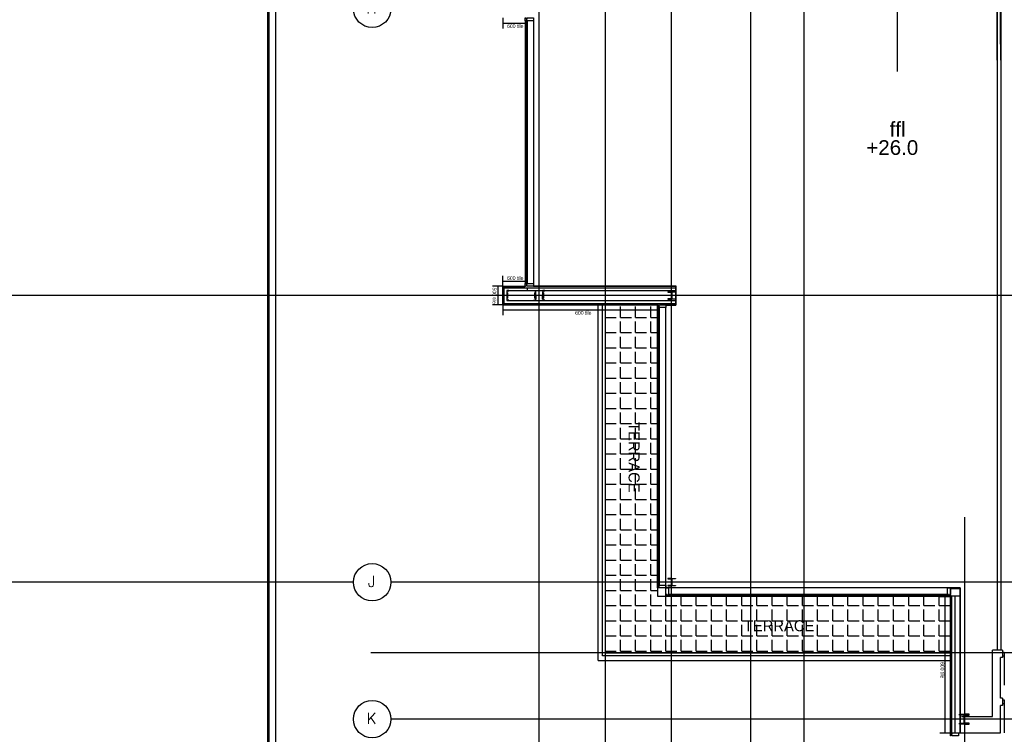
# Model space of a CAD drawing. Header units: millimetres. Extents: x -312551 to 250764, y -35891 to 59426.
# Tile 28 of 256: x -275351 to -248579, y -22528 to -3087. Entities that reach past the tile are written whole.
import ezdxf
from ezdxf.enums import TextEntityAlignment as Align

# ---------------------------------------------------------------- set-up
doc = ezdxf.new("R2010")
doc.units = ezdxf.units.MM
doc.header["$LTSCALE"] = 2.5
doc.layers.add('NF-BUBBLE', color=3, linetype='Continuous')
doc.layers.add('NF-Steel columns', color=6, linetype='Continuous')
doc.styles.add('PAQ0135XPST$0$TITLE', font='swissl.ttf')
doc.styles.add('ROMANS', font='romans.shx', dxfattribs={"width": 0.8})

# ---------------------------------------------------------------- blocks, each defined once
blk = doc.blocks.new('254')
at = {"layer": 'NF-Steel columns', "color": 2, "linetype": 'Continuous'}
for points in [[(4507, -25241), (4378, -25241), (4378, -25220), (4488, -25220, 0.414214), (4501, -25208), (4501, -25007, 0.414214), (4488, -24995), (4378, -24995), (4378, -24974), (4507, -24974)], [(4507, -25241), (4637, -25241), (4637, -25220), (4527, -25220, -0.414214), (4514, -25208), (4514, -25007, -0.414214), (4527, -24995), (4637, -24995), (4637, -24974), (4507, -24974)]]:
    blk.add_lwpolyline(points, format="xyb", dxfattribs=at)
blk = doc.blocks.new('BUBBLEGRID')
at = {"layer": 'NF-BUBBLE'}
blk.add_circle((-678, 0), 678, dxfattribs=at)
at = {"layer": 'NF-BUBBLE', "color": 1, "style": 'ROMANS'}
blk.add_attdef('888', text='', height=400, dxfattribs=at).set_placement((-698, -173), align=Align.CENTER)

msp = doc.modelspace()

# ---------------------------------------------------------------- hatches: boundary and pattern name
h = msp.add_hatch()
h.set_pattern_fill('ANGLE', color=8, scale=1500, style=0)
h.set_pattern_definition([(0, (-2467130.05, -4242199.36), (0, 412.5), [300, -112.5]), (90, (-2467130.05, -4242199.36), (-412.5, 3e-14), [300, -112.5])])
h.paths.add_polyline_path([(-259425.5, -10840.5), (-258005.5, -10840.5), (-258005.5, -18770.5), (-250045.6, -18770.5), (-250045.6, -20315.5), (-259425.5, -20315.5)])

# ---------------------------------------------------------------- linework, layer by layer
at = {"color": 8}
for p, q in [((-268600.5, -27784), (-268600.5, 58409.3)), ((-268565.5, -27784), (-268565.5, 58409.3)), ((-268390.5, -27784), (-268390.5, 58409.3)), ((-261225.5, -27784), (-261225.5, 58409.3)), ((-254025.5, -27784), (-254025.5, 58409.3)), ((-255475.1, -27784), (-255475.1, 46303.6)), ((-257625.5, -27784), (-257625.5, 32585.1)), ((-259425.5, -27784), (-259425.5, 21323.1)), ((-248685.8, -3750.4), (-248685.8, 7979.8)), ((-251486.2, -4498.1), (-251486.2, 6990.4)), ((-248770.8, -4190.5), (-248770.8, 3809.5)), ((-248670.8, -4190.5), (-248670.8, 3809.5)), ((-248770.8, -2840.5), (-248770.8, -20240.5)), ((-248670.8, -2840.5), (-248670.8, -20240.5)), ((-262218.5, -3040.5), (-262218.5, -3324)), ((-262218.5, -3180.3), (-261605.5, -3180.3)), ((-261605.5, -3115.5), (-261605.5, -10265.5)), ((-261580.5, -3115.5), (-261580.5, -10265.5)), ((-261580.5, -3115.5), (-261580.5, -10265.5)), ((-261555.5, -3115.5), (-261555.5, -10265.5)), ((-261555.5, -3115.5), (-261555.5, -10265.5)), ((-261380.5, -3040.5), (-261380.5, -10265.5)), ((-261380.5, -3040.5), (-261380.5, -10265.5)), ((-262218.5, -10340.5), (-262218.5, -10057)), ((-262210.5, -10340.5), (-262498, -10340.5)), ((-262354.3, -10340.5), (-262354.3, -10840.5)), ((-262218.5, -10200.8), (-261605.5, -10200.8)), ((-262218.5, -10836.5), (-262218.5, -10344.5)), ((-262203.5, -10359.5), (-262218.5, -10344.5)), ((-262210.5, -10340.5), (-261618.5, -10340.5)), ((-262195.5, -10355.5), (-262210.5, -10340.5)), ((-262203.5, -10821.5), (-262203.5, -10359.5)), ((-262195.5, -10355.5), (-261618.5, -10355.5)), ((-262181.5, -10377.5), (-257523.9, -10377.5)), ((-262181.5, -10803.5), (-262181.5, -10377.5)), ((-262181.5, -10377.5), (-261550.5, -10377.5)), ((-261618.5, -10340.5), (-261618.5, -10355.5)), ((-261618.5, -10340.5), (-261618.5, -10355.5)), ((-261618.5, -10340.5), (-261618.5, -10355.5)), ((-261618.5, -10340.5), (-261618.5, -10355.5)), ((-261550.5, -10377.5), (-261550.5, -10457.5)), ((-261380.5, -10325.5), (-257508.9, -10325.5)), ((-261380.5, -10340.5), (-257523.9, -10340.5)), ((-257523.9, -10340.5), (-257523.9, -10840.5)), ((-257508.9, -10325.5), (-257508.9, -10855.5)), ((-231058.6, -10590.5), (-311086.5, -10590.5)), ((-262101.5, -10457.5), (-262101.5, -10723.5)), ((-262051.5, -10457.5), (-261408.9, -10457.5)), ((-262041.5, -10457.5), (-257523.9, -10457.5)), ((-262210.5, -10840.5), (-262498, -10840.5)), ((-262203.5, -10821.5), (-262218.5, -10836.5)), ((-262218.5, -10840.5), (-262218.5, -11124)), ((-262195.5, -10825.5), (-262210.5, -10840.5)), ((-262210.5, -10840.5), (-261618.5, -10840.5)), ((-262195.5, -10825.5), (-261618.5, -10825.5)), ((-262181.5, -10803.5), (-257523.9, -10803.5)), ((-262051.5, -10723.5), (-257523.9, -10723.5)), ((-261618.5, -10840.5), (-261618.5, -10825.5)), ((-259625.5, -20515.5), (-259625.5, -10840.5)), ((-259500.5, -20390.5), (-259500.5, -10840.5)), ((-259425.5, -20315.5), (-259425.5, -10840.5)), ((-258018.5, -10840.5), (-258018.5, -11124)), ((-258005.5, -18470.5), (-258005.5, -10915.5)), ((-257980.5, -18470.5), (-257980.5, -10915.5)), ((-257955.5, -18470.5), (-257955.5, -10915.5)), ((-257780.5, -10840.5), (-257523.9, -10840.5)), ((-257780.5, -10855.5), (-257508.9, -10855.5)), ((-257780.5, -18770.5), (-257780.5, -10915.5)), ((-262218.5, -10980.3), (-258018.5, -10980.3)), ((-249665.6, -16623.8), (-249665.6, -31264.5)), ((-266274.5, -18390.5), (-311086.5, -18390.5)), ((-231058.6, -18390.5), (-265258.2, -18390.5)), ((-249779.1, -18545.5), (-258005.5, -18545.5)), ((-258005.5, -18545.5), (-258005.5, -18770.5)), ((-257780.5, -18545.5), (-258005.5, -18545.5)), ((-257780.5, -18770.5), (-257780.5, -18545.5)), ((-250120.6, -18720.5), (-257705.5, -18720.5)), ((-249791.6, -18560.5), (-250045.6, -18560.5)), ((-249779.1, -18545.5), (-249779.1, -22490.5)), ((-258005.5, -18770.5), (-257780.5, -18770.5)), ((-250120.6, -18745.5), (-257705.5, -18745.5)), ((-250045.6, -18770.5), (-257705.5, -18770.5)), ((-250329.1, -18780.5), (-250045.6, -18780.5)), ((-250189.4, -22490.5), (-250189.4, -18780.5)), ((-250008.6, -22490.5), (-250008.6, -18770.5)), ((-249928.6, -18770.5), (-249928.6, -22490.5)), ((-249791.6, -18770.5), (-249791.6, -22490.5)), ((-231058.6, -20315.5), (-265800.6, -20315.5)), ((-259425.5, -20315.5), (-250030.6, -20315.5)), ((-248900.8, -22040.5), (-248900.8, -20240.5)), ((-248632.2, -20240.5), (-248900.8, -20240.5)), ((-248632.9, -20290.5), (-248582.6, -20290.5)), ((-248632.2, -20240.5), (-248632.2, -20440.5)), ((-248582.6, -20290.5), (-248582.2, -20390.5)), ((-259625.5, -20515.5), (-250030.6, -20515.5)), ((-250030.6, -20390.5), (-259500.5, -20390.5)), ((-248684.9, -21540.5), (-248684.9, -20440.5)), ((-248632.2, -20440.5), (-248684.9, -20440.5)), ((-248632.2, -20390.7), (-248582.2, -20390.5)), ((-248582.2, -20390.5), (-248579.3, -21190.5)), ((-248632.2, -21540.5), (-248684.9, -21540.5)), ((-248632.6, -21590.7), (-248582.6, -21590.5)), ((-248632.2, -21540.5), (-248632.2, -21740.5)), ((-248582.6, -21590.5), (-248582.2, -21690.5)), ((-248684.9, -22490.5), (-248684.9, -21740.5)), ((-248632.2, -21740.5), (-248684.9, -21740.5)), ((-248632.2, -21690.7), (-248582.2, -21690.5)), ((-248582.2, -21690.5), (-248579.3, -22490.5)), ((-231058.6, -22115.5), (-265258.2, -22115.5)), ((-249745.6, -22040.5), (-248900.8, -22040.5)), ((-250329.1, -22490.5), (-250045.6, -22490.5)), ((-250045.6, -22490.5), (-248684.9, -22490.5))]:
    msp.add_line(p, q, dxfattribs=at)
for points in [[(-261580.5, -3040.5), (-261580.5, -3063), (-261555.5, -3063), (-261555.5, -3040.5), (-261380.5, -3040.5), (-261380.5, -3115.5), (-261555.5, -3115.5), (-261555.5, -3093), (-261580.5, -3093), (-261580.5, -3115.5), (-261605.5, -3115.5), (-261605.5, -3040.5), (-261580.5, -3040.5)], [(-261580.5, -10265.5), (-261580.5, -10288), (-261555.5, -10288), (-261555.5, -10265.5), (-261380.5, -10265.5), (-261380.5, -10340.5), (-261555.5, -10340.5), (-261555.5, -10318), (-261580.5, -10318), (-261580.5, -10340.5), (-261605.5, -10340.5), (-261605.5, -10265.5), (-261580.5, -10265.5)], [(-257980.5, -10840.5), (-257980.5, -10863), (-257955.5, -10863), (-257955.5, -10840.5), (-257780.5, -10840.5), (-257780.5, -10915.5), (-257955.5, -10915.5), (-257955.5, -10893), (-257980.5, -10893), (-257980.5, -10915.5), (-258005.5, -10915.5), (-258005.5, -10840.5), (-257980.5, -10840.5)], [(-257980.5, -18470.5), (-257980.5, -18493), (-257955.5, -18493), (-257955.5, -18470.5), (-257780.5, -18470.5), (-257780.5, -18545.5), (-257955.5, -18545.5), (-257955.5, -18523), (-257980.5, -18523), (-257980.5, -18545.5), (-258005.5, -18545.5), (-258005.5, -18470.5), (-257980.5, -18470.5)], [(-257780.5, -18745.5), (-257758, -18745.5), (-257758, -18720.5), (-257780.5, -18720.5), (-257780.5, -18545.5), (-257705.5, -18545.5), (-257705.5, -18720.5), (-257728, -18720.5), (-257728, -18745.5), (-257705.5, -18745.5), (-257705.5, -18770.5), (-257780.5, -18770.5), (-257780.5, -18745.5)], [(-250120.6, -18745.5), (-250098.1, -18745.5), (-250098.1, -18720.5), (-250120.6, -18720.5), (-250120.6, -18545.5), (-250045.6, -18545.5), (-250045.6, -18720.5), (-250068.1, -18720.5), (-250068.1, -18745.5), (-250045.6, -18745.5), (-250045.6, -18770.5), (-250120.6, -18770.5), (-250120.6, -18745.5)], [(-250020.6, -22490.5), (-250020.6, -22513), (-249995.6, -22513), (-249995.6, -22490.5), (-249820.6, -22490.5), (-249820.6, -22565.5), (-249995.6, -22565.5), (-249995.6, -22543), (-250020.6, -22543), (-250020.6, -22565.5), (-250045.6, -22565.5), (-250045.6, -22490.5), (-250020.6, -22490.5)]]:
    msp.add_lwpolyline(points, dxfattribs=at)
for points in [[(-262051.5, -10467.5), (-262051.5, -10457.5), (-262101.5, -10457.5), (-262101.5, -10497.5), (-262086.5, -10517.5), (-262086.5, -10663.5), (-262101.5, -10683.5), (-262101.5, -10723.5), (-262051.5, -10723.5), (-262051.5, -10713.5), (-262053.5, -10713.5), (-262053.5, -10721.5), (-262099.5, -10721.5), (-262099.5, -10684.2), (-262084.5, -10664.2), (-262084.5, -10516.9), (-262099.5, -10496.9), (-262099.5, -10459.5), (-262053.5, -10459.5), (-262053.5, -10467.5)], [(-261377.1, -10467.5), (-261377.1, -10457.5), (-261327.1, -10457.5), (-261327.1, -10497.5), (-261342.1, -10517.5), (-261342.1, -10663.5), (-261327.1, -10683.5), (-261327.1, -10723.5), (-261377.1, -10723.5), (-261377.1, -10713.5), (-261375.1, -10713.5), (-261375.1, -10721.5), (-261329.1, -10721.5), (-261329.1, -10684.2), (-261344.1, -10664.2), (-261344.1, -10516.9), (-261329.1, -10496.9), (-261329.1, -10459.5), (-261375.1, -10459.5), (-261375.1, -10467.5)], [(-261073.9, -10467.5), (-261073.9, -10457.5), (-261123.9, -10457.5), (-261123.9, -10497.5), (-261108.9, -10517.5), (-261108.9, -10663.5), (-261123.9, -10683.5), (-261123.9, -10723.5), (-261073.9, -10723.5), (-261073.9, -10713.5), (-261075.9, -10713.5), (-261075.9, -10721.5), (-261121.9, -10721.5), (-261121.9, -10684.2), (-261106.9, -10664.2), (-261106.9, -10516.9), (-261121.9, -10496.9), (-261121.9, -10459.5), (-261075.9, -10459.5), (-261075.9, -10467.5)], [(-261610.5, -10840.5), (-261018.5, -10840.5), (-261018.5, -10825.5), (-261610.5, -10825.5)], [(-261010.5, -10840.5), (-260418.5, -10840.5), (-260418.5, -10825.5), (-261010.5, -10825.5)], [(-260410.5, -10840.5), (-259818.5, -10840.5), (-259818.5, -10825.5), (-260410.5, -10825.5)], [(-259810.5, -10840.5), (-259218.5, -10840.5), (-259218.5, -10825.5), (-259810.5, -10825.5)], [(-259425.5, -10840.5), (-258005.5, -10840.5), (-258005.5, -18770.5), (-250045.6, -18770.5), (-250045.6, -20315.5), (-259425.5, -20315.5)], [(-259210.5, -10840.5), (-258618.5, -10840.5), (-258618.5, -10825.5), (-259210.5, -10825.5)], [(-258610.5, -10840.5), (-258018.5, -10840.5), (-258018.5, -10825.5), (-258610.5, -10825.5)], [(-250045.6, -18560.5), (-249791.6, -18560.5), (-249791.6, -18770.5), (-250045.6, -18770.5)], [(-250030.6, -18780.5), (-250030.6, -18890.5), (-250045.6, -18890.5), (-250045.6, -18780.5)], [(-250030.6, -18898.5), (-250030.6, -19490.5), (-250045.6, -19490.5), (-250045.6, -18898.5)], [(-250030.6, -19498.5), (-250030.6, -20090.5), (-250045.6, -20090.5), (-250045.6, -19498.5)], [(-250030.6, -20098.5), (-250030.6, -20690.5), (-250045.6, -20690.5), (-250045.6, -20098.5)], [(-250030.6, -20698.5), (-250030.6, -21290.5), (-250045.6, -21290.5), (-250045.6, -20698.5)], [(-250030.6, -21298.5), (-250030.6, -21890.5), (-250045.6, -21890.5), (-250045.6, -21298.5)], [(-250030.6, -21898.5), (-250030.6, -22490.5), (-250045.6, -22490.5), (-250045.6, -21898.5)]]:
    msp.add_lwpolyline(points, close=True, dxfattribs=at)
for points in [[(-261123.9, -10590.5), (-261123.9, -10488.9), (-261134.9, -10488.9), (-261134.9, -10576.2, -0.4142136), (-261145.6, -10586.9), (-261305.4, -10586.9, -0.4142136), (-261316.1, -10576.2), (-261316.1, -10488.9), (-261327.1, -10488.9), (-261327.1, -10590.5)], [(-261123.9, -10590.5), (-261123.9, -10692.1), (-261134.9, -10692.1), (-261134.9, -10604.9, 0.4142136), (-261145.6, -10594.2), (-261305.4, -10594.2, 0.4142136), (-261316.1, -10604.9), (-261316.1, -10692.1), (-261327.1, -10692.1), (-261327.1, -10590.5)], [(-257625.5, -10488.9), (-257727.1, -10488.9), (-257727.1, -10499.9), (-257639.9, -10499.9, -0.4142136), (-257629.2, -10510.6), (-257629.2, -10670.4, -0.4142136), (-257639.9, -10681.1), (-257727.1, -10681.1), (-257727.1, -10692.1), (-257625.5, -10692.1)], [(-257625.5, -10488.9), (-257523.9, -10488.9), (-257523.9, -10499.9), (-257611.2, -10499.9, 0.4142136), (-257621.9, -10510.6), (-257621.9, -10670.4, 0.4142136), (-257611.2, -10681.1), (-257523.9, -10681.1), (-257523.9, -10692.1), (-257625.5, -10692.1)], [(-257625.5, -18288.9), (-257727.1, -18288.9), (-257727.1, -18299.9), (-257639.9, -18299.9, -0.4142136), (-257629.2, -18310.6), (-257629.2, -18470.4, -0.4142136), (-257639.9, -18481.1), (-257727.1, -18481.1), (-257727.1, -18492.1), (-257625.5, -18492.1)], [(-257625.5, -18288.9), (-257523.9, -18288.9), (-257523.9, -18299.9), (-257611.2, -18299.9, 0.4142136), (-257621.9, -18310.6), (-257621.9, -18470.4, 0.4142136), (-257611.2, -18481.1), (-257523.9, -18481.1), (-257523.9, -18492.1), (-257625.5, -18492.1)]]:
    msp.add_lwpolyline(points, format="xyb", dxfattribs=at)

# ---------------------------------------------------------------- block references
at = {"color": 8, "xscale": 0.75, "yscale": 0.75, "zscale": 0.75}
for p, values in [((-265258.2, -2790.5), {'888': 'H'}), ((-265258.2, -18390.5), {'888': 'J'}), ((-265258.2, -22115.5), {'888': 'K'})]:
    msp.add_blockref('BUBBLEGRID', p, dxfattribs=at).add_auto_attribs(values)
at = {"color": 8}
msp.add_blockref('254', (-254173.1, 2992), dxfattribs=at)

# ---------------------------------------------------------------- texts
at = {"color": 8, "linetype": 'Continuous', "style": 'PAQ0135XPST$0$TITLE'}
for s, p in [('ffl', (-251698.7, -6266)), ('+26.0', (-252332.5, -6765.2))]:
    msp.add_text(s, height=400, dxfattribs=at).set_placement(p)
at = {"color": 8}
msp.add_text('TERRACE', height=300, rotation=270, dxfattribs=at).set_placement((-258795.7, -14034.8))
msp.add_text('TERRACE', height=300, dxfattribs=at).set_placement((-255661.8, -19725))
at = {"color": 8, "char_height": 100, "width": 1820.019, "attachment_point": 1}
for insert in [(-262099.8, -3211.1), (-262099.8, -10065.6), (-260249.7, -11011.1)]:
    msp.add_mtext('600 tile', dxfattribs=dict(at, insert=insert))
at = {"color": 8, "char_height": 100, "attachment_point": 1, "rotation": 270}
for s, insert, width in [('500 tile', (-262393.8, -10373.6), 1820.019), ('600 tile', (-250213.7, -20561.4), 524)]:
    msp.add_mtext(s, dxfattribs=dict(at, insert=insert, width=width))

doc.saveas('drawing.dxf')
